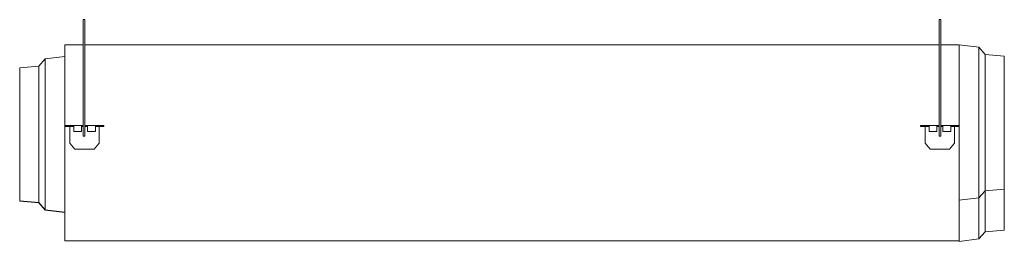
# Model space of a CAD drawing. Header units: millimetres. Extents: x -971 to 971, y -438 to 0.
import ezdxf

# ---------------------------------------------------------------- set-up
doc = ezdxf.new("R2010")
doc.units = ezdxf.units.MM

# ---------------------------------------------------------------- blocks, each defined once
blk = doc.blocks.new('RSen_57_ME_FB_ventilation - heat reclaim_ humidification and air processing_daikin - vkm100gbmv1 - heat reclaim ventilation_ humidification and air processing_daikin_lxwxh 1942x1214x387 mm-2918252-back')
at = {"lineweight": 18}
for p, q in [((-845.5, 0), (-845.5, -230)), ((-845.5, 0), (-842.5, 0)), ((-842.5, -230), (-842.5, 0)), ((842.5, 0), (842.5, -230)), ((842.5, 0), (845.5, 0)), ((845.5, -230), (845.5, 0)), ((-842.5, -230), (-845.5, -230)), ((845.5, -230), (842.5, -230))]:
    blk.add_line(p, q, dxfattribs=at)
blk = doc.blocks.new('RSen_57_ME_FB_SOg - vkm100gbmv1 - SH_daikin_tbq - standard-2917964-back')
at = {"lineweight": 18}
for p, q in [((-882, -50), (-845.5, -50)), ((-882, -50), (-882, -437)), ((-842.5, -50), (842.5, -50)), ((845.5, -50), (882, -50)), ((920.5, -54.4), (882, -49.7)), ((882, -49.7), (882, -50)), ((882, -209), (882, -50)), ((933.5, -68.7), (920.5, -54.4)), ((920.5, -54.4), (920.5, -203.4)), ((-882, -73), (-920.5, -77.7)), ((971, -71.9), (933.5, -68.7)), ((933.5, -68.7), (933.5, -203.4)), ((971, -203.4), (971, -71.9)), ((-933.5, -92), (-971, -95.2)), ((-971, -226.7), (-971, -95.2)), ((-920.5, -77.7), (-933.5, -92)), ((-933.5, -92), (-933.5, -226.7)), ((-920.5, -77.7), (-920.6, -226.7)), ((-881.2, -209), (-864.5, -209)), ((-881.2, -209), (-881.2, -211)), ((-864.5, -211), (-881.2, -211)), ((-872, -244.1), (-872, -211)), ((-848.8, -209), (-864.5, -209)), ((-864.5, -209), (-864.5, -211)), ((-864.5, -211), (-864.5, -221)), ((-848.8, -209), (-848.8, -221)), ((-848.8, -209), (-845.5, -209)), ((-845.5, -211), (-848.8, -211)), ((-842.5, -209), (-837.2, -209)), ((-837.2, -211), (-842.5, -211)), ((-837.2, -209), (-837.2, -221)), ((-821.5, -209), (-837.2, -209)), ((-821.5, -211), (-821.5, -209)), ((-821.5, -209), (-804.8, -209)), ((-821.5, -211), (-821.5, -221)), ((-804.8, -211), (-821.5, -211)), ((-814, -211), (-814, -244.1)), ((-804.8, -209), (-804.8, -211)), ((805.8, -209), (822.5, -209)), ((805.8, -209), (805.8, -211)), ((822.5, -211), (805.8, -211)), ((815, -244.1), (815, -211)), ((838.2, -209), (822.5, -209)), ((822.5, -209), (822.5, -211)), ((822.5, -211), (822.5, -221)), ((838.2, -209), (838.2, -221)), ((838.2, -209), (842.5, -209)), ((842.5, -211), (838.2, -211)), ((845.5, -209), (849.8, -209)), ((849.8, -211), (845.5, -211)), ((849.8, -209), (849.8, -221)), ((865.5, -209), (849.8, -209)), ((865.5, -211), (865.5, -209)), ((865.5, -209), (882.2, -209)), ((865.5, -211), (865.5, -221)), ((882.2, -211), (865.5, -211)), ((873, -211), (873, -244.1)), ((882, -437), (882, -211)), ((882.2, -209), (882.2, -211)), ((920.5, -203.4), (920.5, -352.4)), ((933.5, -203.4), (933.5, -338.1)), ((971, -334.9), (971, -203.4)), ((-971, -358.2), (-971, -226.7)), ((-933.5, -226.7), (-933.5, -361.4)), ((-920.6, -226.7), (-920.6, -375.7)), ((-848.8, -221), (-864.5, -221)), ((-821.5, -221), (-837.2, -221)), ((838.2, -221), (822.5, -221)), ((865.5, -221), (849.8, -221)), ((-872, -244.1), (-862, -256)), ((-824, -256), (-814, -244.1)), ((815, -244.1), (825, -256)), ((863, -256), (873, -244.1)), ((-862, -256), (-824, -256)), ((825, -256), (863, -256)), ((920.5, -352.4), (933.5, -338.1)), ((933.5, -338.1), (971, -334.9)), ((933.5, -419.2), (933.5, -338.2)), ((971, -334.9), (971, -416)), ((-971, -358.2), (-933.5, -361.4)), ((-971, -358.8), (-971, -358.3)), ((-971, -358.8), (-933.5, -362)), ((-933.5, -361.4), (-920.6, -375.7)), ((-933.5, -361.5), (-933.5, -362)), ((-933.5, -362), (-920.6, -376.3)), ((882, -357.1), (920.5, -352.4)), ((920.5, -433.4), (920.5, -352.4)), ((-920.6, -375.7), (-920.6, -376.3)), ((-920.6, -375.7), (-882, -380.4)), ((-920.6, -376.3), (-882, -381)), ((920.5, -433.4), (933.5, -419.2)), ((933.5, -419.2), (971, -416)), ((882, -437), (-882, -437)), ((882, -438.2), (920.5, -433.4)), ((882, -438.2), (882, -437.1))]:
    blk.add_line(p, q, dxfattribs=at)

msp = doc.modelspace()

# ---------------------------------------------------------------- block references
at = {"lineweight": 18}
for name in ['RSen_57_ME_FB_ventilation - heat reclaim_ humidification and air processing_daikin - vkm100gbmv1 - heat reclaim ventilation_ humidification and air processing_daikin_lxwxh 1942x1214x387 mm-2918252-back', 'RSen_57_ME_FB_SOg - vkm100gbmv1 - SH_daikin_tbq - standard-2917964-back']:
    msp.add_blockref(name, (0, 0), dxfattribs=at)

doc.saveas('drawing.dxf')
